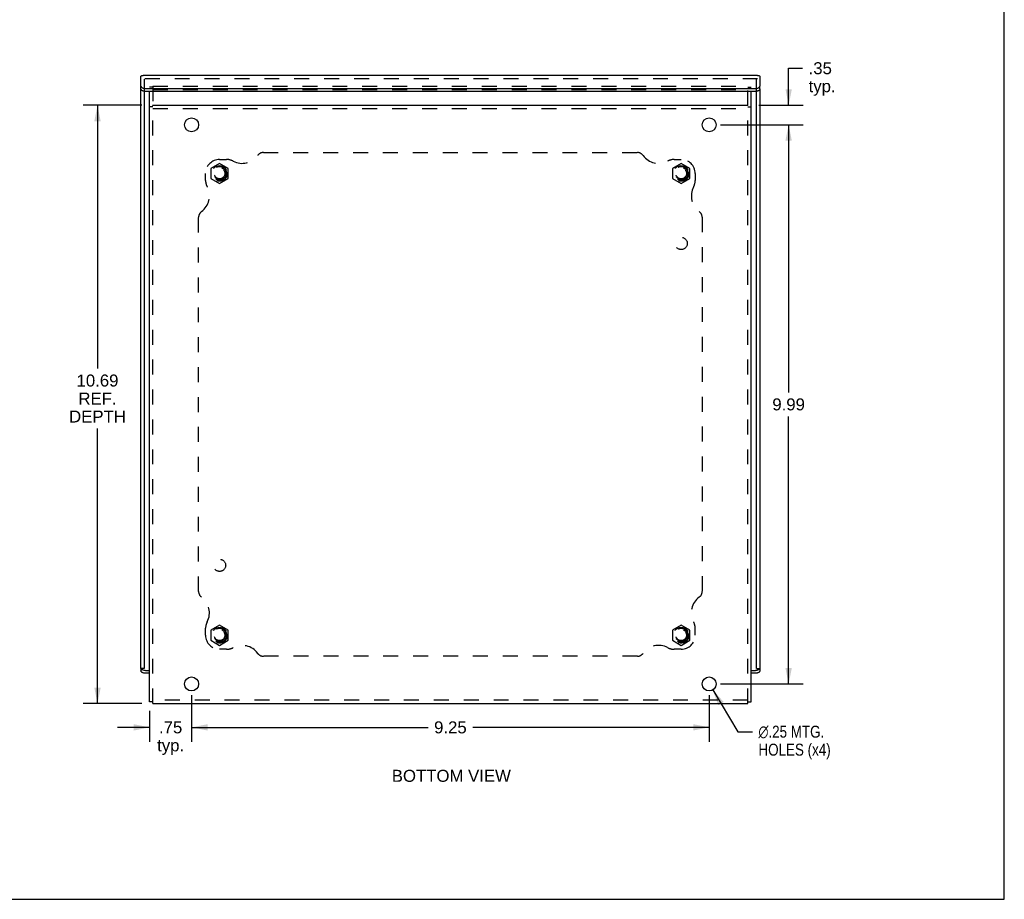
# Model space of a CAD drawing. Header units: inches. Extents: x 0 to 48.6, y 0 to 31.4.
# Tile 4 of 12: x 31 to 48.6, y 0 to 15.7. Entities that reach past the tile are written whole.
import ezdxf

# ---------------------------------------------------------------- set-up
doc = ezdxf.new("R2010")
doc.units = ezdxf.units.IN
doc.header["$LTSCALE"] = 2.671429
doc.header["$MEASUREMENT"] = 0
doc.linetypes.add('HIDDEN', pattern=[0.2, 0.1, -0.1])
doc.layers.get('0').update_dxf_attribs({"linetype": 'CONTINUOUS'})
for name, color, linetype in [('DEFAULT_2', 8, 'HIDDEN'), ('DIMENSIONS', 7, 'CONTINUOUS'), ('DOOR_ASSEMBLY', 7, 'CONTINUOUS')]:
    doc.layers.add(name, color=color, linetype=linetype)
doc.styles.get("Standard").update_dxf_attribs({"font": 'arial.ttf'})
doc.styles.add('TEXTSTYLE_1', font='gdt', dxfattribs={"width": 0.8})
doc.dimstyles.new('DIMSTYLE_1', dxfattribs={"dimtxt": 0.214286, "dimasz": 0.285714, "dimexe": 0.09, "dimexo": 0.07, "dimgap": 0.0375, "dimtad": 0, "dimtih": 1, "dimtoh": 1, "dimzin": 4, "dimdsep": 46, "dimtxsty": 'Standard', "dimblk": '_FILLED', "dimblk1": '_FILLED', "dimblk2": '_FILLED', "dimcen": 0.09, "dimazin": 1, "dimtfac": 1, "dimtdec": 3, "dimtofl": 0, "dimtmove": 0, "dimatfit": 3, "dimldrblk": '_FILLED', "dimfxl": 0, "dimtolj": 1, "dimtzin": 4, "dimarcsym": 0})
doc.dimstyles.new('DIMSTYLE_4', dxfattribs={"dimtxt": 0.214286, "dimasz": 0.285714, "dimexe": 0.09, "dimexo": 0.07, "dimgap": 0.09, "dimtad": 0, "dimtih": 1, "dimtoh": 1, "dimzin": 4, "dimdsep": 46, "dimtxsty": 'Standard', "dimblk": '_FILLED', "dimblk1": '_FILLED', "dimblk2": '_FILLED', "dimcen": 0.09, "dimazin": 1, "dimtfac": 1, "dimtdec": 3, "dimtofl": 0, "dimtmove": 0, "dimatfit": 1, "dimldrblk": '_FILLED', "dimfxl": 0, "dimtolj": 1, "dimtzin": 4, "dimarcsym": 0})

# ---------------------------------------------------------------- blocks, each defined once
blk = doc.blocks.new('_FILLED')
at = {"color": 0, "linetype": 'ByBlock'}
blk.add_solid([(0, 0), (-1, 0.2), (-1, -0.2)], dxfattribs=at)
blk = doc.blocks.new('*D13')
at = {"layer": 'DIMENSIONS', "color": 2, "linetype": 'Continuous'}
for p, q in [((43.361, 3.74), (43.809, 2.994)), ((43.809, 2.994), (44.071, 2.994))]:
    blk.add_line(p, q, dxfattribs=at)
at = {"layer": 'DIMENSIONS', "color": 2, "linetype": 'Continuous', "xscale": 0.2857142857, "yscale": 0.2857142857, "zscale": 0.2857142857, "rotation": 120.9964622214}
blk.add_blockref('_FILLED', (43.361, 3.74), dxfattribs=at)
at = {"layer": 'DIMENSIONS', "color": 2, "linetype": 'Continuous', "insert": (44.178, 3.102), "char_height": 0.21429, "width": 1.61152, "attachment_point": 1, "line_spacing_factor": 0.9, "style": 'TEXTSTYLE_1'}
blk.add_mtext('{\\fgdt;n}\\fArial;.25 MTG.\\PHOLES (x4)', dxfattribs=at)
blk = doc.blocks.new('*D14')
at = {"layer": 'DIMENSIONS', "color": 2, "linetype": 'Continuous'}
for p, q in [((43.497, 13.837), (44.974, 13.837)), ((44.717, 13.837), (44.717, 9.056)), ((44.717, 3.847), (44.717, 8.628)), ((43.497, 3.847), (44.974, 3.847))]:
    blk.add_line(p, q, dxfattribs=at)
at = {"layer": 'DIMENSIONS', "color": 2, "linetype": 'Continuous', "xscale": 0.2857142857, "yscale": 0.2857142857, "zscale": 0.2857142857}
for p, rotation in [((44.717, 13.837), 90), ((44.717, 3.847), 270)]:
    blk.add_blockref('_FILLED', p, dxfattribs=dict(at, rotation=rotation))
at = {"layer": 'DIMENSIONS', "color": 2, "linetype": 'Continuous', "insert": (44.717, 8.949), "char_height": 0.2143, "width": 0.58232, "attachment_point": 2, "line_spacing_factor": 0.9}
blk.add_mtext('9.99', dxfattribs=at)
blk = doc.blocks.new('*D15')
at = {"layer": 'DIMENSIONS', "color": 2, "linetype": 'Continuous'}
for p, q in [((34.047, 3.647), (34.047, 2.815)), ((33.297, 3.367), (33.297, 2.815)), ((33.297, 3.072), (32.725, 3.072)), ((34.047, 3.072), (34.618, 3.072))]:
    blk.add_line(p, q, dxfattribs=at)
at = {"layer": 'DIMENSIONS', "color": 2, "linetype": 'Continuous', "xscale": 0.2857142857, "yscale": 0.2857142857, "zscale": 0.2857142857}
blk.add_blockref('_FILLED', (33.297, 3.072), dxfattribs=at)
at = {"layer": 'DIMENSIONS', "color": 2, "linetype": 'Continuous', "xscale": 0.2857142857, "yscale": 0.2857142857, "zscale": 0.2857142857, "rotation": 180}
blk.add_blockref('_FILLED', (34.047, 3.072), dxfattribs=at)
at = {"layer": 'DIMENSIONS', "color": 2, "linetype": 'Continuous', "insert": (33.672, 3.179), "char_height": 0.2143, "width": 0.48194, "attachment_point": 2, "line_spacing_factor": 0.9}
blk.add_mtext('.75\\Ptyp.', dxfattribs=at)
blk = doc.blocks.new('*D16')
at = {"layer": 'DIMENSIONS', "color": 2, "linetype": 'Continuous'}
for p, q in [((34.047, 3.647), (34.047, 2.815)), ((43.297, 3.647), (43.297, 2.815)), ((34.047, 3.072), (38.274, 3.072)), ((43.297, 3.072), (39.07, 3.072))]:
    blk.add_line(p, q, dxfattribs=at)
at = {"layer": 'DIMENSIONS', "color": 2, "linetype": 'Continuous', "xscale": 0.2857142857, "yscale": 0.2857142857, "zscale": 0.2857142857, "rotation": 180}
blk.add_blockref('_FILLED', (34.047, 3.072), dxfattribs=at)
at = {"layer": 'DIMENSIONS', "color": 2, "linetype": 'Continuous', "xscale": 0.2857142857, "yscale": 0.2857142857, "zscale": 0.2857142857}
blk.add_blockref('_FILLED', (43.297, 3.072), dxfattribs=at)
at = {"layer": 'DIMENSIONS', "color": 2, "linetype": 'Continuous', "insert": (38.672, 3.179), "char_height": 0.2143, "width": 0.58232, "attachment_point": 2, "line_spacing_factor": 0.9}
blk.add_mtext('9.25', dxfattribs=at)
blk = doc.blocks.new('*D17')
at = {"layer": 'DIMENSIONS', "color": 2, "linetype": 'Continuous'}
for p, q in [((44.717, 14.187), (44.717, 14.848)), ((44.717, 14.848), (44.967, 14.848)), ((44.187, 14.187), (44.974, 14.187)), ((43.497, 13.837), (44.974, 13.837)), ((44.717, 13.837), (44.717, 13.265))]:
    blk.add_line(p, q, dxfattribs=at)
at = {"layer": 'DIMENSIONS', "color": 2, "linetype": 'Continuous', "xscale": 0.2857142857, "yscale": 0.2857142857, "zscale": 0.2857142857}
for p, rotation in [((44.717, 14.187), 270), ((44.717, 13.837), 90)]:
    blk.add_blockref('_FILLED', p, dxfattribs=dict(at, rotation=rotation))
at = {"layer": 'DIMENSIONS', "color": 2, "linetype": 'Continuous', "insert": (45.074, 14.955), "char_height": 0.2143, "width": 0.48194, "attachment_point": 1, "line_spacing_factor": 0.9}
blk.add_mtext('.35\\Ptyp.', dxfattribs=at)
blk = doc.blocks.new('*D23')
at = {"layer": 'DIMENSIONS', "color": 2, "linetype": 'Continuous'}
for p, q in [((33.157, 14.187), (32.108, 14.187)), ((32.365, 14.187), (32.365, 9.483)), ((32.365, 3.497), (32.365, 8.411)), ((33.157, 3.497), (32.108, 3.497))]:
    blk.add_line(p, q, dxfattribs=at)
at = {"layer": 'DIMENSIONS', "color": 2, "linetype": 'Continuous', "xscale": 0.2857142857, "yscale": 0.2857142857, "zscale": 0.2857142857}
for p, rotation in [((32.365, 14.187), 90), ((32.365, 3.497), 270)]:
    blk.add_blockref('_FILLED', p, dxfattribs=dict(at, rotation=rotation))
at = {"layer": 'DIMENSIONS', "color": 2, "linetype": 'Continuous', "insert": (32.365, 9.375), "char_height": 0.2143, "width": 1.01248, "attachment_point": 2, "line_spacing_factor": 0.9}
blk.add_mtext('10.69\\PREF.\\PDEPTH', dxfattribs=at)

msp = doc.modelspace()

# ---------------------------------------------------------------- linework, layer by layer
at = {"color": 7, "linetype": 'Continuous'}
for p, q in [((48.5714, 0), (48.5714, 31.4286)), ((33.3568, 14.1568), (33.2968, 14.1568)), ((43.9868, 14.1568), (44.0468, 14.1568)), ((33.2928, 4.3116), (33.2928, 4.6719)), ((33.2928, 4.6719), (33.2968, 4.6719)), ((33.2928, 4.5818), (33.2968, 4.5818)), ((33.2928, 4.4017), (33.2968, 4.4017)), ((33.2928, 4.3116), (33.2968, 4.3116)), ((33.3568, 3.5268), (33.2968, 3.5268)), ((43.9868, 3.5268), (44.0468, 3.5268)), ((0, 0), (48.5714, 0))]:
    msp.add_line(p, q, dxfattribs=at)
at = {"color": 3, "linetype": 'Continuous'}
for p, q in [((33.2968, 3.5268), (33.2968, 14.1622)), ((33.3568, 14.1949), (33.3568, 14.1868)), ((33.3568, 14.1868), (43.9868, 14.1868)), ((44.0468, 3.5268), (44.0468, 14.1622)), ((33.3568, 3.4968), (43.9868, 3.4968))]:
    msp.add_line(p, q, dxfattribs=at)
for centre in [(34.0468, 13.8368), (43.2968, 13.8368), (34.0468, 3.8468), (43.2968, 3.8468)]:
    msp.add_circle(centre, 0.125, dxfattribs=at)
at = {"layer": 'DEFAULT_2', "color": 8, "linetype": 'HIDDEN'}
for p, q in [((33.2968, 14.1622), (33.2968, 14.5098)), ((33.3568, 14.5098), (33.2968, 14.5098)), ((33.3568, 14.5249), (33.3568, 14.1949)), ((33.3568, 14.5249), (43.9868, 14.5249)), ((33.3568, 14.4649), (43.9868, 14.4649)), ((43.9868, 3.4968), (43.9868, 14.5249)), ((43.9868, 14.5098), (44.0468, 14.5098)), ((44.0468, 14.1622), (44.0468, 14.5098)), ((33.3568, 3.4968), (33.3568, 14.1868)), ((33.3568, 14.1268), (43.9868, 14.1268)), ((34.5468, 13.2168), (34.6718, 13.2168)), ((35.3296, 13.3418), (42.014, 13.3418)), ((42.6718, 13.2168), (42.7968, 13.2168)), ((34.5468, 13.147), (34.3908, 13.0569)), ((34.3908, 13.0569), (34.3908, 12.8768)), ((34.7028, 13.0569), (34.5468, 13.147)), ((34.7028, 12.8768), (34.7028, 13.0569)), ((42.7968, 13.147), (42.6408, 13.0569)), ((42.6408, 13.0569), (42.6408, 12.8768)), ((42.9528, 13.0569), (42.7968, 13.147)), ((42.9528, 12.8768), (42.9528, 13.0569)), ((34.2968, 12.8418), (34.2968, 12.9668)), ((34.3908, 12.8768), (34.5468, 12.7867)), ((34.5468, 12.7867), (34.7028, 12.8768)), ((42.6408, 12.8768), (42.7968, 12.7867)), ((42.7968, 12.7867), (42.9528, 12.8768)), ((43.0468, 12.9668), (43.0468, 12.8418)), ((34.1718, 5.4996), (34.1718, 12.1841)), ((43.1718, 12.1841), (43.1718, 5.4996)), ((34.2968, 4.7168), (34.2968, 4.8418)), ((34.5468, 4.897), (34.3908, 4.8069)), ((34.3908, 4.8069), (34.3908, 4.6268)), ((34.7028, 4.8069), (34.5468, 4.897)), ((34.7028, 4.6268), (34.7028, 4.8069)), ((42.7968, 4.897), (42.6408, 4.8069)), ((42.6408, 4.8069), (42.6408, 4.6268)), ((42.9528, 4.8069), (42.7968, 4.897)), ((42.9528, 4.6268), (42.9528, 4.8069)), ((43.0468, 4.7168), (43.0468, 4.8418)), ((34.3908, 4.6268), (34.5468, 4.5367)), ((34.5468, 4.5367), (34.7028, 4.6268)), ((42.6408, 4.6268), (42.7968, 4.5367)), ((42.7968, 4.5367), (42.9528, 4.6268)), ((34.6718, 4.4668), (34.5468, 4.4668)), ((42.7968, 4.4668), (42.6718, 4.4668)), ((42.014, 4.3418), (35.3296, 4.3418)), ((43.9868, 3.5568), (33.3568, 3.5568))]:
    msp.add_line(p, q, dxfattribs=at)
for centre, radius in [((34.5468, 12.9668), 0.14), ((34.5468, 12.9668), 0.125), ((34.5468, 12.9668), 0.105), ((34.5468, 12.9668), 0.095), ((42.7968, 12.9668), 0.14), ((42.7968, 12.9668), 0.125), ((42.7968, 12.9668), 0.105), ((42.7968, 12.9668), 0.095), ((42.7968, 11.7168), 0.109), ((34.5468, 5.9668), 0.109), ((34.5468, 4.7168), 0.14), ((34.5468, 4.7168), 0.125), ((34.5468, 4.7168), 0.105), ((34.5468, 4.7168), 0.095), ((42.7968, 4.7168), 0.14), ((42.7968, 4.7168), 0.125), ((42.7968, 4.7168), 0.105), ((42.7968, 4.7168), 0.095)]:
    msp.add_circle(centre, radius, dxfattribs=at)
for centre, radius, start, end in [((34.5468, 12.9668), 0.25, 90, 180), ((34.6718, 12.9668), 0.25, 62.10891, 90), ((34.9497, 13.4918), 0.344, 242.10891, 324.1013), ((35.3296, 13.2168), 0.125, 90, 144.1013), ((42.014, 13.2168), 0.125, 35.8987, 90), ((42.3939, 13.4918), 0.344, 215.8987, 297.89109), ((42.6718, 12.9668), 0.25, 90, 117.89109), ((42.7968, 12.9668), 0.25, 0, 90), ((34.0218, 12.564), 0.344, 305.8987, 27.89109), ((34.5468, 12.8418), 0.25, 180, 207.89109), ((43.3218, 12.564), 0.344, 152.10891, 234.1013), ((42.7968, 12.8418), 0.25, 332.10891, 360), ((34.2968, 12.1841), 0.125, 125.8987, 180), ((43.0468, 12.1841), 0.125, 0, 54.1013), ((34.2968, 5.4996), 0.125, 180, 234.1013), ((43.0468, 5.4996), 0.125, 305.8987, 360), ((34.0218, 5.1197), 0.344, 332.10891, 54.1013), ((43.3218, 5.1197), 0.344, 125.8987, 207.89109), ((34.5468, 4.8418), 0.25, 152.10891, 180), ((42.7968, 4.8418), 0.25, 0, 27.89109), ((34.5468, 4.7168), 0.25, 180, 270), ((42.7968, 4.7168), 0.25, 270, 360), ((34.6718, 4.7168), 0.25, 270, 297.89109), ((34.9497, 4.1918), 0.344, 35.8987, 117.89109), ((42.3939, 4.1918), 0.344, 62.10891, 144.1013), ((42.6718, 4.7168), 0.25, 242.10891, 270), ((35.3296, 4.4668), 0.125, 215.8987, 270), ((42.014, 4.4668), 0.125, 270, 324.1013)]:
    msp.add_arc(centre, radius, start, end, dxfattribs=at)
at = {"layer": 'DOOR_ASSEMBLY', "color": 3, "linetype": 'Continuous'}
for p, q in [((33.1406, 14.5292), (33.1406, 14.7042)), ((44.1631, 14.7203), (33.1806, 14.7203)), ((44.2031, 14.7042), (44.2031, 14.5292)), ((33.1406, 4.1227), (33.1406, 14.4772)), ((33.2306, 14.4842), (44.1131, 14.4842)), ((44.2031, 14.4772), (44.2031, 4.1227)), ((33.2968, 4.0378), (33.2306, 4.0378)), ((44.1131, 4.0378), (44.0468, 4.0378))]:
    msp.add_line(p, q, dxfattribs=at)
at = {"layer": 'DOOR_ASSEMBLY', "color": 8, "linetype": 'HIDDEN'}
for p, q in [((44.1631, 14.6603), (33.1806, 14.6603)), ((33.2006, 14.6522), (33.2006, 14.4348)), ((44.1431, 14.4348), (44.1431, 14.6522))]:
    msp.add_line(p, q, dxfattribs=at)
at = {"layer": 'DOOR_ASSEMBLY', "color": 7, "linetype": 'Continuous'}
for p, q in [((33.1406, 14.4772), (33.1406, 14.5292)), ((33.2006, 14.4348), (33.2006, 4.1227)), ((44.1131, 14.4322), (33.2306, 14.4322)), ((44.1431, 4.1227), (44.1431, 14.4348)), ((44.2031, 14.4772), (44.2031, 14.5292)), ((33.1406, 4.1227), (33.1406, 4.0828)), ((33.2006, 4.1227), (33.1406, 4.1227)), ((33.144, 4.1227), (33.1456, 4.1199)), ((33.2306, 4.0897), (33.2968, 4.0897)), ((44.0468, 4.0897), (44.1131, 4.0897)), ((44.1431, 4.1227), (44.2031, 4.1227)), ((44.2031, 4.1227), (44.2031, 4.0828))]:
    msp.add_line(p, q, dxfattribs=at)
at = {"layer": 'DOOR_ASSEMBLY', "color": 3, "linetype": 'Continuous'}
for points in [[(33.1406, 14.7042), (33.1491, 14.7103), (33.1577, 14.7149), (33.1663, 14.7182), (33.1748, 14.7199), (33.1806, 14.7203)], [(44.1631, 14.7203), (44.1688, 14.7199), (44.1773, 14.7182), (44.1859, 14.7149), (44.1945, 14.7103), (44.2031, 14.7042)], [(33.1406, 14.5292), (33.1411, 14.5241), (33.1428, 14.5192), (33.1456, 14.5143), (33.1495, 14.5097), (33.1544, 14.5053), (33.1602, 14.5011), (33.1669, 14.4974), (33.1744, 14.494), (33.1827, 14.4911), (33.1915, 14.4886), (33.2008, 14.4867), (33.2105, 14.4853), (33.2204, 14.4845), (33.2306, 14.4842)], [(44.1131, 14.4842), (44.1232, 14.4845), (44.1331, 14.4853), (44.1428, 14.4867), (44.1521, 14.4886), (44.1609, 14.4911), (44.1692, 14.494), (44.1767, 14.4974), (44.1834, 14.5011), (44.1893, 14.5053), (44.1941, 14.5097), (44.198, 14.5143), (44.2008, 14.5192), (44.2025, 14.5241), (44.2031, 14.5292)], [(33.2306, 4.0378), (33.2204, 4.038), (33.2105, 4.0389), (33.2008, 4.0403), (33.1915, 4.0422), (33.1827, 4.0447), (33.1744, 4.0476), (33.1669, 4.0509), (33.1602, 4.0547), (33.1544, 4.0588), (33.1495, 4.0632), (33.1456, 4.0679), (33.1428, 4.0727), (33.1411, 4.0777), (33.1406, 4.0828)], [(44.2031, 4.0828), (44.2025, 4.0777), (44.2008, 4.0727), (44.198, 4.0679), (44.1941, 4.0632), (44.1893, 4.0588), (44.1834, 4.0547), (44.1767, 4.0509), (44.1692, 4.0476), (44.1609, 4.0447), (44.1521, 4.0422), (44.1428, 4.0403), (44.1331, 4.0389), (44.1232, 4.038), (44.1131, 4.0378)]]:
    msp.add_lwpolyline(points, dxfattribs=at)
at = {"layer": 'DOOR_ASSEMBLY', "color": 7, "linetype": 'Continuous'}
for points in [[(33.2008, 14.4348), (33.1915, 14.4367), (33.1827, 14.4391), (33.1744, 14.442), (33.1669, 14.4454), (33.1602, 14.4492), (33.1544, 14.4533), (33.1495, 14.4577), (33.1456, 14.4624), (33.1428, 14.4672), (33.1411, 14.4722), (33.1406, 14.4772)], [(33.2306, 14.4322), (33.2204, 14.4325), (33.2105, 14.4334), (33.2008, 14.4348)], [(44.1521, 14.4367), (44.1428, 14.4348), (44.1331, 14.4334), (44.1232, 14.4325), (44.1131, 14.4322)], [(44.2031, 14.4772), (44.2025, 14.4722), (44.2008, 14.4672), (44.198, 14.4624), (44.1941, 14.4577), (44.1893, 14.4533), (44.1834, 14.4492), (44.1767, 14.4454), (44.1692, 14.442), (44.1609, 14.4391), (44.1521, 14.4367)], [(33.1456, 4.1199), (33.1495, 4.1152), (33.1544, 4.1108), (33.1602, 4.1067), (33.1669, 4.1029), (33.1744, 4.0995), (33.1827, 4.0966), (33.1915, 4.0942), (33.2008, 4.0922), (33.2105, 4.0908), (33.2204, 4.09), (33.2306, 4.0897)], [(44.1131, 4.0897), (44.1232, 4.09), (44.1331, 4.0908), (44.1428, 4.0922), (44.1521, 4.0942), (44.1609, 4.0966), (44.1692, 4.0995), (44.1767, 4.1029), (44.1834, 4.1067), (44.1893, 4.1108), (44.1941, 4.1152), (44.198, 4.1199), (44.1996, 4.1227)]]:
    msp.add_lwpolyline(points, dxfattribs=at)

# ---------------------------------------------------------------- texts
at = {"layer": 'DIMENSIONS', "color": 2, "linetype": 'Continuous', "insert": (38.6888, 2.3133), "char_height": 0.214286, "width": 2.123739, "attachment_point": 2, "line_spacing_factor": 0.9}
msp.add_mtext('BOTTOM VIEW', dxfattribs=at)

# ---------------------------------------------------------------- dimensions: what is measured, and where the dimension line sits
at = {"layer": 'DIMENSIONS', "color": 2, "linetype": 'Continuous'}
for base, p1, p2, text, picture, middle in [((44.7171, 13.8368), (44.1168, 14.1868), (43.4268, 13.8368), '<>\\Ptyp.', '*D17', (45.3153, 14.6876)), ((32.3651, 3.4968), (33.2268, 14.1868), (33.2268, 3.4968), '<>\\PREF.\\PDEPTH', '*D23', (32.3651, 8.9469))]:
    dim = msp.add_linear_dim(base=base, p1=p1, p2=p2, angle=270, text=text, dimstyle='DIMSTYLE_1', dxfattribs=at)
    dim.commit()
    dim.dimension.update_dxf_attribs({"geometry": picture, "text_midpoint": middle, "dimtype": 160})
dim = msp.add_linear_dim(base=(44.7171, 13.8368), p1=(43.4268, 3.8468), p2=(43.4268, 13.8368), angle=90, dimstyle='DIMSTYLE_1', dxfattribs=at)
dim.commit()
dim.dimension.update_dxf_attribs({"geometry": '*D14', "text_midpoint": (44.7165, 8.8406), "dimtype": 160})
dim = msp.add_diameter_dim_2p(p1=(43.3612, 3.7397), p2=(43.2324, 3.954), text='%%c<> MTG.\\PHOLES (x4)', dimstyle='DIMSTYLE_4', override={"dimpost": '<>'}, dxfattribs=at)
dim.commit()
dim.dimension.update_dxf_attribs({"geometry": '*D13', "text_midpoint": (44.9835, 2.8337), "dimtype": 163})
dim = msp.add_linear_dim(base=(34.0468, 3.0718), p1=(33.2968, 3.4368), p2=(34.0468, 3.7168), text='<>\\Ptyp.', dimstyle='DIMSTYLE_1', dxfattribs=at)
dim.commit()
dim.dimension.update_dxf_attribs({"geometry": '*D15', "text_midpoint": (33.6718, 2.9111), "dimtype": 160})
dim = msp.add_linear_dim(base=(43.2968, 3.0718), p1=(34.0468, 3.7168), p2=(43.2968, 3.7168), dimstyle='DIMSTYLE_1', dxfattribs=at)
dim.commit()
dim.dimension.update_dxf_attribs({"geometry": '*D16', "text_midpoint": (38.6719, 3.0706), "dimtype": 160})

doc.saveas('drawing.dxf')
